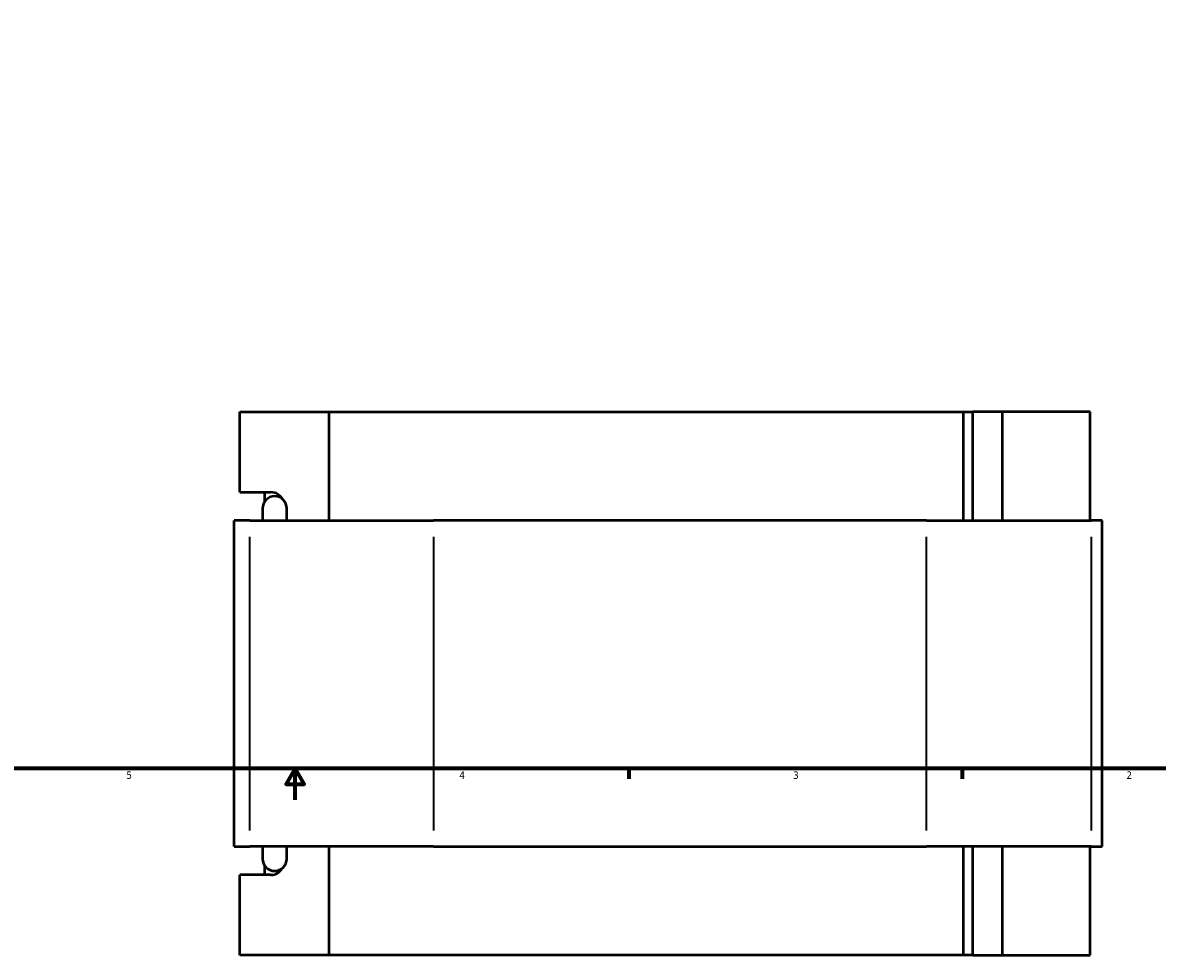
# Model space of a CAD drawing. Header units: inches. Extents: x -0.9 to 56.9, y -1.4 to 55.3.
# Tile 3 of 10: x 13.5 to 28, y -1.4 to 10.5. Entities that reach past the tile are written whole.
import ezdxf

# ---------------------------------------------------------------- set-up
doc = ezdxf.new("R2010")
doc.units = ezdxf.units.IN
doc.header["$MEASUREMENT"] = 0
for name, color, linetype, lineweight in [('Border (ANSI)', 7, 'Continuous', 70), ('Visible (ANSI)', 7, 'Continuous', 50), ('Visible Narrow (ANSI)', 7, 'Continuous', 35)]:
    doc.layers.add(name, color=color, linetype=linetype, lineweight=lineweight)
doc.styles.add('Note Text (ANSI)', font='tahoma.ttf')

# ---------------------------------------------------------------- blocks, each defined once
blk = doc.blocks.new('Borders Default Border')
at = {"layer": 'Border (ANSI)'}
for p, q in [((21.25, 1), (21.25, 0.866)), ((25.5, 1), (25.5, 0.866))]:
    blk.add_line(p, q, dxfattribs=at)
at = {"layer": 'Border (ANSI)', "flags": 128}
for points in [[(0.5, 1), (0.5, 21), (33.5, 21), (33.5, 1), (0.5, 1)], [(17, 0.6), (17, 1), (16.885, 0.8), (17.115, 0.8), (17, 1)]]:
    blk.add_lwpolyline(points, dxfattribs=at)
at = {"layer": 'Border (ANSI)', "color": 5, "true_color": 0x0000ff, "char_height": 0.0945, "attachment_point": 7, "style": 'Note Text (ANSI)'}
for s, insert in [('5', (14.847, 0.864)), ('4', (19.092, 0.866)), ('3', (23.346, 0.864)), ('2', (27.596, 0.866))]:
    blk.add_mtext(s, dxfattribs=dict(at, insert=insert))

msp = doc.modelspace()

# ---------------------------------------------------------------- linework, layer by layer
at = {"layer": 'Visible (ANSI)'}
for p, q in [((16.2942, 4.5209), (16.2942, 5.5453)), ((16.2942, 5.5453), (17.4269, 5.5453)), ((17.4269, 5.5453), (17.4269, 4.1593)), ((17.4269, 5.5453), (25.5179, 5.5453)), ((25.5179, 5.5453), (25.6392, 5.5453)), ((25.5179, 4.1593), (25.5179, 5.5453)), ((26.0146, 5.5453), (25.6392, 5.5453)), ((25.6392, 4.1593), (25.6392, 5.5453)), ((27.134, 5.5453), (26.0146, 5.5453)), ((26.0146, 4.1593), (26.0146, 5.5453)), ((27.134, 4.1593), (27.134, 5.5453)), ((16.2942, 4.5209), (16.6906, 4.5209)), ((16.6136, 4.4084), (16.6136, 4.5209)), ((16.5818, 4.3143), (16.5818, 4.1593)), ((16.8917, 4.1593), (16.8917, 4.3143)), ((16.4209, 4.1593), (16.2201, 4.1593)), ((16.2201, 0.0013), (16.2201, 4.1593)), ((16.4209, 4.1593), (18.7609, 4.1593)), ((25.0466, 4.1593), (18.7609, 4.1593)), ((25.0466, 4.1593), (27.1462, 4.1593)), ((27.2838, 4.1593), (27.1462, 4.1593)), ((27.2838, 0.0013), (27.2838, 4.1593)), ((16.2201, 0.0013), (16.4209, 0.0013)), ((18.7609, 0.0013), (16.4209, 0.0013)), ((16.5818, 0.0013), (16.5818, -0.1537)), ((16.8917, -0.1537), (16.8917, 0.0013)), ((17.4269, 0.0013), (17.4269, -1.3847)), ((18.7609, 0.0013), (25.0466, 0.0013)), ((27.1462, 0.0013), (25.0466, 0.0013)), ((25.5179, -1.3847), (25.5179, 0.0013)), ((25.6392, -1.3847), (25.6392, 0.0013)), ((26.0146, -1.3847), (26.0146, 0.0013)), ((27.134, -1.3847), (27.134, 0.0013)), ((27.1462, 0.0013), (27.2838, 0.0013)), ((16.6136, -0.3603), (16.6136, -0.2477)), ((16.6906, -0.3603), (16.2942, -0.3603)), ((16.2942, -1.3847), (16.2942, -0.3603)), ((17.4269, -1.3847), (16.2942, -1.3847)), ((25.5179, -1.3847), (17.4269, -1.3847)), ((25.6392, -1.3847), (25.5179, -1.3847)), ((25.6392, -1.3847), (26.0146, -1.3847)), ((26.0146, -1.3847), (27.134, -1.3847))]:
    msp.add_line(p, q, dxfattribs=at)
for centre, start, end in [((16.7368, 4.3143), 0, 180), ((16.7368, -0.1537), 180, 0)]:
    msp.add_arc(centre, 0.155, start, end, dxfattribs=at)
for centre, major_axis, start_param, end_param in [((16.6906, 4.3401), (0, 0.1808), 5.251796, 6.2831853), ((16.6906, -0.1795), (0, -0.1808), 0, 1.0313894)]:
    msp.add_ellipse(centre, major_axis=major_axis, ratio=0.9396926, start_param=start_param, end_param=end_param, dxfattribs=at)
at = {"layer": 'Visible Narrow (ANSI)'}
for p, q in [((16.4209, 0.2092), (16.4209, 3.9514)), ((18.7609, 3.9514), (18.7609, 0.2092)), ((25.0466, 0.2092), (25.0466, 3.9514)), ((27.1462, 3.9514), (27.1462, 0.2092))]:
    msp.add_line(p, q, dxfattribs=at)

# ---------------------------------------------------------------- block references
msp.add_blockref('Borders Default Border', (0, 0))

doc.saveas('drawing.dxf')
